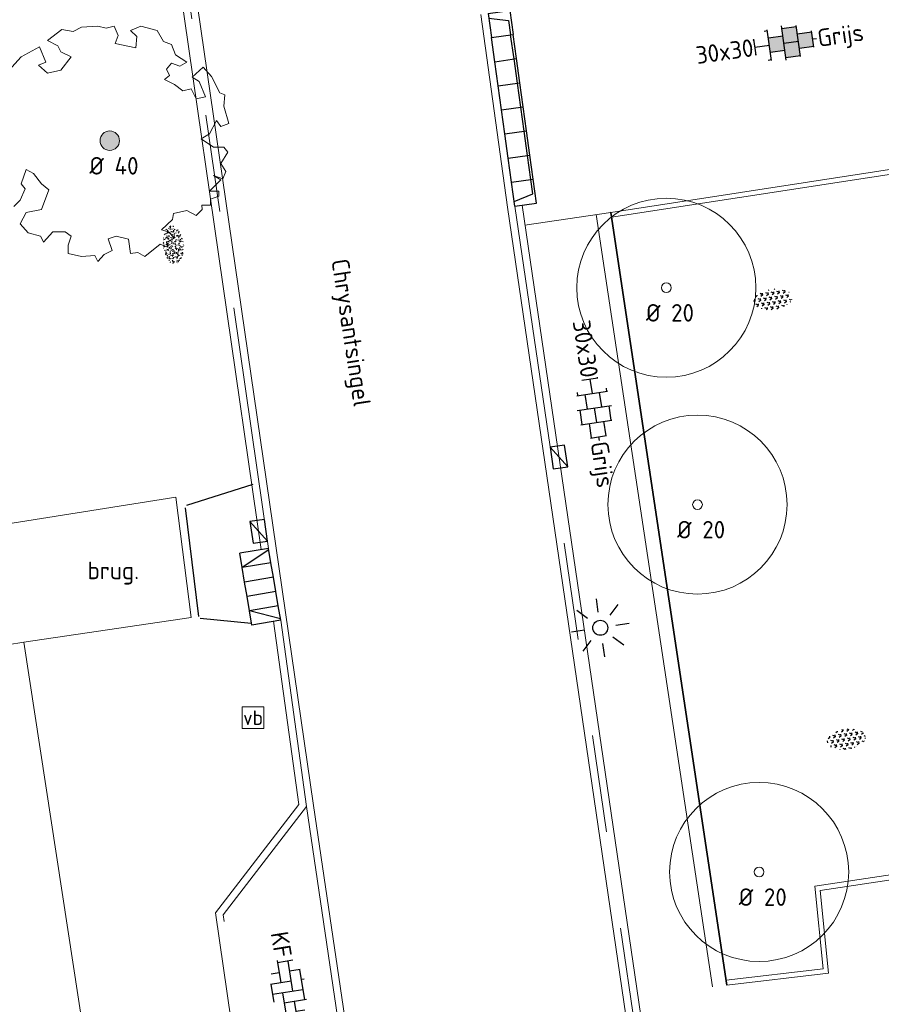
# Model space of a CAD drawing. Header units: metres. Extents: x 102746 to 103541, y 468531 to 469408.
# Tile 30 of 87: x 103144 to 103161, y 468840 to 468860. Entities that reach past the tile are written whole.
import ezdxf
from ezdxf.enums import TextEntityAlignment as Align

# ---------------------------------------------------------------- set-up
doc = ezdxf.new("R2010")
doc.units = ezdxf.units.M
doc.linetypes.add('VH-GAZONBAND_100X200', pattern=[9.5, 7.5, -2])
doc.linetypes.add('VH-TROTTOIRBAND_130-150', pattern=[15, 5, -2, 2, -2, 2, -2])
doc.layers.get('0').update_dxf_attribs({"lineweight": 25})
for name, color, linetype, lineweight in [('B-RO-GR-BOOM-G', 90, 'Continuous', 13), ('B-RO-GR-BOOM_ES-G', 112, 'Continuous', 13), ('B-RO-GR-BOOM_ES-V', 112, 'Continuous', 18), ('B-RO-GR-GRAS-S', 60, 'Continuous', 25), ('B-RO-GR-SIERPLANTSOEN-S', 90, 'Continuous', 25), ('B-RO-IE-MEUBILAIR_WEGMEUBILAIR_LICHTMAST-S', 7, 'Continuous', 25), ('B-RO-OG-BGT-G', 253, 'Continuous', 13), ('B-RO-RI-HWA_GOOT-G', 150, 'Continuous', 18), ('B-RO-RI-HWA_KOLK-S', 150, 'Continuous', 25), ('B-RO-VH-KANTOPSLUITING_ACHTERKANTBAND-G', 253, 'Continuous', 18), ('B-RO-VH-KANTOPSLUITING_ELEMENT_INRIT-S', 252, 'Continuous', 25), ('B-RO-VH-KANTOPSLUITING_GAZONBAND_100X200-G', 90, 'VH-GAZONBAND_100X200', 18), ('B-RO-VH-KANTOPSLUITING_TROTTOIRBAND_130 150-G', 84, 'VH-TROTTOIRBAND_130-150', 18), ('B-RO-VH-VERHARDING-G', 252, 'Continuous', 18), ('B-RO-VH-VERHARDING_BETONSTRAATSTEEN-S', 252, 'Continuous', 25), ('B-RO-VH-VERHARDING_TEGEL_BETON-S', 252, 'Continuous', 25), ('X-XX-AL-T18', 7, 'Continuous', 18)]:
    doc.layers.add(name, color=color, linetype=linetype, lineweight=lineweight)
doc.layers.add('Punten', color=7, linetype='Continuous')
doc.layers.add('R-RO-VH-VERHARDING_TEGEL_BETON_NOKKEN-G', color=7, linetype='Continuous', lineweight=35, true_color=0x30c200)
doc.styles.add('NLCS-ISO', font='txt')
doc.styles.add('NLCS-ISO-M200-T18', font='txt', dxfattribs={"height": 0.36})

# ---------------------------------------------------------------- blocks, each defined once
blk = doc.blocks.new('SIE-WEG_VERKEERSBORD-SO')
at = {"color": 0, "linetype": 'ByBlock', "lineweight": 18}
blk.add_lwpolyline([(-1.125, -1.125), (1.125, -1.125), (1.125, 1.125), (-1.125, 1.125)], close=True, dxfattribs=at)
at = {"color": 0, "linetype": 'ByBlock', "lineweight": 18, "style": 'NLCS-ISO'}
blk.add_text('vb', height=1.5, dxfattribs=at).set_placement((0, 0), align=Align.MIDDLE_CENTER)
blk = doc.blocks.new('B-SVH-INRITELEMENT_130 150_600X200X300_LINKS')
for p, q in [((0, 0.6), (0.3000000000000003, 0.6)), ((0, 0), (0, 0.6)), ((0.03103448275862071, 0), (0.3000000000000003, 0.6)), ((0.3000000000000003, 0), (0.3000000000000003, 0.6)), ((0, 0), (0.3000000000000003, 0))]:
    blk.add_line(p, q)
blk = doc.blocks.new('B-SVH-INRITELEMENT_130 150_600X200X300_MIDDEN')
for p, q in [((0, 0.6), (0.3, 0.6)), ((0, 0), (0, 0.6)), ((0.3, 0), (0.3, 0.6)), ((0, 0), (0.3, 0))]:
    blk.add_line(p, q)
blk = doc.blocks.new('B-SVH-INRITELEMENT_130 150_600X200X300_RECHTS')
for p, q in [((-1.110223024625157e-16, 0.6), (0.2999999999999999, 0.6)), ((0, 0), (-1.110223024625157e-16, 0.6)), ((0.2689655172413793, 0), (-1.110223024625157e-16, 0.6)), ((0.3, 0), (0.2999999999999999, 0.6)), ((0, 0), (0.3, 0))]:
    blk.add_line(p, q)
blk = doc.blocks.new('B-SVH-INRITELEMENT_130 150_180X450X500_LINKS')
for p, q in [((-0.5, 0.45), (0, 0.45)), ((-0.5, 0), (-0.5, 0.45)), ((0, 0), (0, 0.45)), ((-0.4052631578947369, 0), (-0.3, 0.3999999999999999)), ((-0.3, 0.3999999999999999), (0, 0.3999999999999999)), ((-0.5, 0), (0, 0))]:
    blk.add_line(p, q)
blk = doc.blocks.new('B-SVH-INRITELEMENT_130 150_180X450X500_MIDDEN')
for p, q in [((0, 0), (0, 0.4500000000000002)), ((0, 0.4500000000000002), (0.5, 0.4500000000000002)), ((0.5, 0), (0.5, 0.4500000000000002)), ((0, 0.4000000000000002), (0.5, 0.4000000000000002)), ((0, 0), (0.5, 0))]:
    blk.add_line(p, q)
blk = doc.blocks.new('B-SVH-INRITELEMENT_130 150_180X450X500_RECHTS')
for p, q in [((0, 0), (0, 0.45)), ((0.5, 0.45), (0, 0.45)), ((0.5, 0), (0.5, 0.45)), ((0.3, 0.3999999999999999), (0, 0.3999999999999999)), ((0.405263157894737, 0), (0.3, 0.3999999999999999)), ((0.5, 0), (0, 0))]:
    blk.add_line(p, q)
blk = doc.blocks.new('B-SIE-WEG_LICHTMAST_SPOT-SO')
for p, q in [((-2.121320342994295, 2.121320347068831), (-1.148881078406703, 1.148881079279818)), ((-8.731149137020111e-10, 1.624763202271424), (-2.91038304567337e-10, 3.000000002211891)), ((1.148881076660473, 1.148881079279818), (2.121320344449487, 2.121320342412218)), ((-3.000000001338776, 4.656612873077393e-09), (-1.624763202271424, 2.328306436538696e-09)), ((1.624763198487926, -1.746229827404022e-09), (2.99999999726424, -1.164153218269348e-09)), ((-2.121320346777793, -2.121320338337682), (-1.148881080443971, -1.148881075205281)), ((-3.783497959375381e-09, -2.999999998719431), (-2.91038304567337e-09, -1.624763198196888)), ((1.148881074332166, -1.148881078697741), (2.12132034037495, -2.121320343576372))]:
    blk.add_line(p, q)
blk.add_circle((0, 0), 0.7698654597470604)
at = {"style": 'NLCS-ISO'}
blk.add_attdef('TYPE', text='', height=1.8, dxfattribs=at).set_placement((-2.91038304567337e-10, 3.000000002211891), align=Align.BOTTOM_CENTER)
blk = doc.blocks.new('B-SRI-KOLK_TROTTOIR-SO')
blk.add_line((-1.124999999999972, 0), (1.124999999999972, 1.499999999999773))
at = {"flags": 128}
blk.add_lwpolyline([(-1.124999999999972, 0), (1.124999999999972, 0), (1.124999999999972, 1.499999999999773), (-1.124999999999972, 1.499999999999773)], close=True, dxfattribs=at)
blk = doc.blocks.new('SVH-BSS_KEIFORMAAT_ELLEBOOG_KL-SO')
for p, q in [((-1.871609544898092, 1.501752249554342), (-1.871609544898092, 0.3855414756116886)), ((-1.871609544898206, 1.435541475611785), (1.278390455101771, 1.435541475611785)), ((-0.8216095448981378, 1.746491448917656), (-0.8216095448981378, 1.435541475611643)), ((0.2283904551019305, 1.435541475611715), (0.2283904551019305, -1.714458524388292)), ((1.278390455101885, 1.667504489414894), (1.278390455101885, -0.664458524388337)), ((2.32839045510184, 1.309937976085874), (2.32839045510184, 0.3855414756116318)), ((-2.921609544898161, 0.9167434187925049), (-2.921609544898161, -0.6644585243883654)), ((-2.921609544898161, 0.3855414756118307), (0.2283904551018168, 0.3855414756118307)), ((-0.8216095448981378, 0.385541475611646), (-0.8216095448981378, -1.746491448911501)), ((1.278390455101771, 0.3855414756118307), (3.316110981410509, 0.3855414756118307)), ((3.378390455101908, 0.1772992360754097), (3.378390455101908, -0.1772992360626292)), ((-3.155125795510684, -0.6644585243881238), (-0.8216095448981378, -0.6644585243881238)), ((-1.871609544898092, -0.6644585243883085), (-1.871609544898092, -1.501752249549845)), ((0.2283904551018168, -0.6644585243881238), (3.155125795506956, -0.6644585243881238)), ((2.32839045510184, -0.6644585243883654), (2.32839045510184, -1.30993797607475)), ((-0.8216095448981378, -1.714458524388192), (1.034122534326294, -1.714458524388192))]:
    blk.add_line(p, q)
at = {"style": 'NLCS-ISO'}
blk.add_attdef('FORMAAT', text='', height=1.8, dxfattribs=at).set_placement((-3.39489953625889, -4.365574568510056e-15), align=Align.MIDDLE_RIGHT)
blk.add_attdef('KLEUR', text='', height=1.8, dxfattribs=at).set_placement((3.39489953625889, 3.637978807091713e-16), align=Align.MIDDLE_LEFT)
at = {"style": 'NLCS-ISO', "flags": 1}
blk.add_attdef('FUNCTIE', text='', height=1.8, dxfattribs=at).set_placement((0.1159930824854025, -3.584775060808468), align=Align.MIDDLE_CENTER)
blk = doc.blocks.new('SVH-TEGEL_300X300_DUN_HALFST_KL-SO')
for p, q in [((-1.83708385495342, 1.5), (-1.499999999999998, 1.5)), ((-1.499999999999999, -1.600165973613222), (-1.499999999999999, 1.600165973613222)), ((1.110223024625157e-15, -1.78372119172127), (1.110223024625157e-15, 1.78372119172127)), ((2.220446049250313e-15, 1.5), (1.500000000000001, 1.5)), ((1.500000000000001, -1.600165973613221), (1.500000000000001, 1.600165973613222)), ((-3.08021532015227, 0.7500000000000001), (-2.999999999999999, 0.7500000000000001)), ((-2.999999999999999, -0.8349495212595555), (-2.999999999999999, 0.834949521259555)), ((-2.999999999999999, 0), (-1.499999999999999, 0)), ((-1.499999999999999, 0.7500000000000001), (1.110223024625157e-15, 0.7500000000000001)), ((0, 0), (1.500000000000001, 0)), ((1.500000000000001, 0.7500000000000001), (3, 0.7500000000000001)), ((3, -0.8349495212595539), (3, 0.8349495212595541)), ((3, 0), (3.39489953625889, 0)), ((-3.08021532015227, -0.7500000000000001), (-3, -0.7500000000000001)), ((-1.5, -0.7500000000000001), (0, -0.7500000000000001)), ((1.499999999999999, -0.7500000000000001), (3, -0.7500000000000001)), ((-1.837083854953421, -1.5), (-1.499999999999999, -1.5)), ((1.110223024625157e-15, -1.5), (1.500000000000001, -1.5))]:
    blk.add_line(p, q)
at = {"style": 'NLCS-ISO'}
blk.add_attdef('FORMAAT', text='', height=1.8, dxfattribs=at).set_placement((-3.18021532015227, -2.887924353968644e-16), align=Align.MIDDLE_RIGHT)
blk.add_attdef('KLEUR', text='', height=1.8, dxfattribs=at).set_placement((3.49489953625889, -6.891423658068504e-16), align=Align.MIDDLE_LEFT)
at = {"style": 'NLCS-ISO', "flags": 1}
blk.add_attdef('FUNCTIE', text='', height=1.8, dxfattribs=at).set_placement((0.1159930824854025, -3.584775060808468), align=Align.MIDDLE_CENTER)
blk = doc.blocks.new('SGR-GRAS_01-SO')
at = {"ltscale": 0.1}
for p, q in [((-0.2123617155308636, 0.998255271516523), (-0.2688534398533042, 1.03087078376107)), ((0.07335939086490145, 0.9932330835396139), (0.1383112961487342, 1.030733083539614)), ((-1.963883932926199, -0.07009183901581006), (-1.976907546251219, 0.003768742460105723)), ((-1.929988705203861, 0.1884380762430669), (-1.925125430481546, 0.244025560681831)), ((-1.893339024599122, 0.2367171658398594), (-1.921057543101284, 0.2527204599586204)), ((-1.667776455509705, 0.02335000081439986), (-1.595332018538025, 0.04276142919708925)), ((-1.595790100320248, 0.240727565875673), (-1.64882310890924, 0.2937605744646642)), ((-1.530182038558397, 0.3157235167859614), (-1.59513394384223, 0.3532235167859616)), ((-1.448094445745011, 0.6444293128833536), (-1.520538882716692, 0.6638407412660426)), ((-1.516706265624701, 0.1869036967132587), (-1.441706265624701, 0.1869036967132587)), ((-1.468505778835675, 0.5757413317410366), (-1.481529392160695, 0.6496019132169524)), ((-1.358436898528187, 0.2062951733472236), (-1.430881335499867, 0.2257066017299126)), ((-1.426759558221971, 0.4761588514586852), (-1.354315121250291, 0.4955702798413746)), ((-1.420534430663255, 0.1307330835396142), (-1.355582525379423, 0.1682330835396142)), ((-1.36865807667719, 0.009476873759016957), (-1.38168169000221, 0.08333745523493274)), ((-1.375079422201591, 0.1056770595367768), (-1.3220464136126, 0.1587100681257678)), ((-1.334450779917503, 0.1112397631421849), (-1.327914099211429, 0.1859543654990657)), ((-1.301832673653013, 0.7612362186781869), (-1.32375157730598, 0.7738911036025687)), ((-1.2843362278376, 0.6840517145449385), (-1.277799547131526, 0.7587663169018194)), ((-1.1670250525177, 0.394729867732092), (-1.231976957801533, 0.4322298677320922)), ((-1.171526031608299, 0.2407275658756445), (-1.22455904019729, 0.2937605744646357)), ((-1.153848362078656, 0.6473139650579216), (-1.206881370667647, 0.7003469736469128)), ((-1.112369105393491, 0.1721709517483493), (-1.039924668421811, 0.1915823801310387)), ((-1.032217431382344, 0.02822351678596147), (-1.097169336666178, 0.06572351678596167)), ((-0.9386756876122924, 0.8402425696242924), (-1.003627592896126, 0.8777425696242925)), ((-0.9684930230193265, 0.5122634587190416), (-0.9154600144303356, 0.5652964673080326)), ((-0.8926870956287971, 0.4956083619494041), (-0.9651315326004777, 0.5150197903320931)), ((-0.9417062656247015, 0.1869036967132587), (-0.8667062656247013, 0.1869036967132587)), ((-0.9225698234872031, 0.4182330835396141), (-0.8576179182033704, 0.4557330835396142)), ((-0.8917062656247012, 0.8119036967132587), (-0.8167062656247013, 0.8119036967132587)), ((-0.8732799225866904, 0.6553100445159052), (-0.8863035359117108, 0.7291706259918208)), ((-0.8030295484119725, 0.05747422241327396), (-0.8754739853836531, 0.07688565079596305)), ((-0.8713522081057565, 0.6249798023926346), (-0.7989077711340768, 0.644391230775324)), ((-0.8038680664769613, 0.4737362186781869), (-0.8688199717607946, 0.5112362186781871)), ((-0.7472619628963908, 0.2407275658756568), (-0.800294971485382, 0.293760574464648)), ((-0.7734322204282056, 0.0890455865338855), (-0.786455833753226, 0.1629061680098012)), ((-0.7295842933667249, 0.6473139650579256), (-0.7826173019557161, 0.7003469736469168)), ((-0.738912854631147, 0.03404145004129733), (-0.7323761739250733, 0.1087560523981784)), ((-0.6690604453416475, 0.107229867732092), (-0.734012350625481, 0.1447298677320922)), ((-0.6887983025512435, 0.606853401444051), (-0.6822616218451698, 0.6815680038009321)), ((-0.5755187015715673, 0.9192489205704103), (-0.6404706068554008, 0.9567489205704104)), ((-0.5619066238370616, 0.9188498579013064), (-0.5088736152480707, 0.9718828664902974)), ((-0.5569617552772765, 0.3209919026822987), (-0.4845173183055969, 0.3404033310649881)), ((-0.4407110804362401, 0.5527425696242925), (-0.5056629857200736, 0.5902425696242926)), ((-0.4269372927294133, 0.7849215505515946), (-0.4993817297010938, 0.8043329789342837)), ((-0.4246052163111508, 0.7057330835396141), (-0.3596533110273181, 0.743233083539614)), ((-0.3372797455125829, 0.3467874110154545), (-0.4097241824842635, 0.3661988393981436)), ((-0.3229978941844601, 0.2407275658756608), (-0.3760309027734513, 0.293760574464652)), ((-0.305903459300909, 0.186236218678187), (-0.3708553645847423, 0.2237362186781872)), ((-0.3667062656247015, 0.1869036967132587), (-0.2917062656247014, 0.1869036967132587)), ((-0.305320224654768, 0.6473139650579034), (-0.3583532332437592, 0.7003469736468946)), ((-0.3167062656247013, 0.8119036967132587), (-0.2417062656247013, 0.8119036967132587)), ((-0.3159448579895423, 0.773800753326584), (-0.2435004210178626, 0.7932121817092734)), ((-0.278054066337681, 0.7348787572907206), (-0.2910776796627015, 0.8087393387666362)), ((-0.2425713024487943, 0.01700400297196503), (-0.1701268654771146, 0.03641543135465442)), ((-0.1782063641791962, 0.1686142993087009), (-0.1912299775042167, 0.2424748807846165)), ((-0.1433749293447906, -0.04315686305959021), (-0.1368382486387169, 0.03155773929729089)), ((-0.07755409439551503, 0.6317489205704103), (-0.1425059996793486, 0.6692489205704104)), ((-0.09326037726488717, 0.5296550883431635), (-0.08672369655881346, 0.6043696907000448)), ((-0.08460954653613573, 0.1587100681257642), (-0.03157653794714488, 0.2117430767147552)), ((-0.06880394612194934, 0.1894672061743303), (-0.003852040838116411, 0.2269672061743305)), ((0.05725352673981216, 0.2652425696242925), (-0.007698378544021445, 0.3027425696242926)), ((-0.001554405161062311, 0.4698128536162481), (0.07089003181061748, 0.4892242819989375)), ((0.1012661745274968, 0.2407275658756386), (0.04823316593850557, 0.2937605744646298)), ((0.128470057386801, 0.6361005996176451), (0.05602562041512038, 0.6555120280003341)), ((0.1189438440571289, 0.6473139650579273), (0.06591083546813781, 0.7003469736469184)), ((0.2181276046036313, 0.1979664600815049), (0.1456831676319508, 0.217377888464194)), ((0.2082937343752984, 0.1869036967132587), (0.2832937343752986, 0.1869036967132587)), ((0.2856028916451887, 0.7107552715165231), (0.2206509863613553, 0.7482552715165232)), ((0.2394624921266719, 0.9226217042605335), (0.3119069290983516, 0.9420331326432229)), ((0.2582937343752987, 0.8119036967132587), (0.3332937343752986, 0.8119036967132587)), ((0.3171717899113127, 0.8144474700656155), (0.3041481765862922, 0.888308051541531)), ((0.3128360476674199, 0.1658249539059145), (0.3852804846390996, 0.1852363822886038)), ((0.3219768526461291, 0.565296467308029), (0.37500986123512, 0.61832947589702)), ((0.4204105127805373, 0.3442489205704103), (0.3554586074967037, 0.3817489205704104)), ((0.4170194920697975, 0.2481830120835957), (0.403995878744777, 0.3220435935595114)), ((0.4291606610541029, 0.4769672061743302), (0.4941125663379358, 0.5144672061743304)), ((0.5255302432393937, 0.2407275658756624), (0.4724972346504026, 0.2937605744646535)), ((0.5432079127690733, 0.6473139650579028), (0.4901749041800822, 0.700346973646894)), ((0.5552181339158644, -0.02225743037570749), (0.4902662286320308, 0.01524256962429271)), ((0.5022775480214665, 0.4524567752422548), (0.5088142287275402, 0.5271713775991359)), ((0.5942198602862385, 0.9254137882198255), (0.521775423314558, 0.9448252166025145)), ((0.5538529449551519, 0.6186338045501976), (0.6262973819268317, 0.638045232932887)), ((0.6487598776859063, 0.7897616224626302), (0.5838079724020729, 0.8272616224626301)), ((0.6838774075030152, 0.4872796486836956), (0.6114329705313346, 0.5066910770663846)), ((0.7735349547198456, 0.04914550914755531), (0.701090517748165, 0.06855693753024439)), ((0.7835674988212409, 0.4232552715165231), (0.7186155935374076, 0.4607552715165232)), ((0.7832937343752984, 0.1869036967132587), (0.8582937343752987, 0.1869036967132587)), ((0.8332937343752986, 0.8119036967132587), (0.9082937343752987, 0.8119036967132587)), ((0.9183751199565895, 0.05674892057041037), (0.853423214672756, 0.09424892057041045)), ((0.8682433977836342, 0.3146459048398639), (0.9406878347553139, 0.3340573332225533)), ((0.9497943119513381, 0.240727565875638), (0.896761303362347, 0.2937605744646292)), ((0.9123976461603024, 0.8940161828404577), (0.9069385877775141, 0.9249760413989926)), ((0.9674719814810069, 0.6473139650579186), (0.9144389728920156, 0.7003469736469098)), ((0.9271252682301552, 0.7644672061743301), (0.992077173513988, 0.8019672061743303)), ((1.011916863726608, 0.8687679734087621), (0.946964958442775, 0.9062679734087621)), ((1.012245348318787, 0.3277517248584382), (0.9992217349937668, 0.4016123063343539)), ((1.149627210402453, 0.7765928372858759), (1.077182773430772, 0.796004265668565)), ((1.146724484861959, 0.5022616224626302), (1.081772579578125, 0.5397616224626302)), ((1.097815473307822, 0.3752584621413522), (1.104352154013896, 0.4499730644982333)), ((1.109260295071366, 0.767454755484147), (1.181704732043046, 0.7868661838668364)), ((1.239284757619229, 0.338458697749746), (1.166840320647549, 0.357870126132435)), ((1.18263385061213, 0.01065800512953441), (1.255078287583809, 0.0300694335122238)), ((1.205860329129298, 0.2117430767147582), (1.258893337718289, 0.2647760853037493)), ((1.281532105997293, 0.1357552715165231), (1.21658020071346, 0.1732552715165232)), ((1.282926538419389, 0.2482013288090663), (1.347878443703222, 0.2857013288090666)), ((1.374058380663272, 0.2407275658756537), (1.32102537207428, 0.2937605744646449)), ((1.391736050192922, 0.6473139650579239), (1.338703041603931, 0.7003469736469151)), ((1.358293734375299, 0.1869036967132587), (1.433293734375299, 0.1869036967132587)), ((1.423650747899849, 0.4634668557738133), (1.496095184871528, 0.4828782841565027)), ((1.509881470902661, 0.5812679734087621), (1.444929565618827, 0.6187679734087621)), ((1.644689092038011, 0.2147616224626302), (1.579737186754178, 0.2522616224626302)), ((1.607471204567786, 0.4073204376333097), (1.594447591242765, 0.4811810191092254)), ((1.693353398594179, 0.2980601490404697), (1.699890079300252, 0.3727747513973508)), ((1.794692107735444, 0.1896377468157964), (1.722247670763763, 0.2090491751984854)), ((1.738041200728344, 0.1594789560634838), (1.810485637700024, 0.1788903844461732)), ((1.798322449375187, 0.240727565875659), (1.745289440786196, 0.2937605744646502)), ((1.933293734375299, 0.1869036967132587), (1.948146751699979, 0.1869036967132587)), ((-1.918499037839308, -0.1567669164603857), (-1.853547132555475, -0.1192669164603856)), ((-1.824186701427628, -0.08301801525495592), (-1.896631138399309, -0.06360658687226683)), ((-1.758531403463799, -0.1297891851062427), (-1.823483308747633, -0.0922891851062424)), ((-1.781665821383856, -0.300909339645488), (-1.728632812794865, -0.247876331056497)), ((-1.623723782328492, -0.4962955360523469), (-1.688675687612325, -0.4587955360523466)), ((-1.631145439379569, -0.572445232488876), (-1.68417844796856, -0.5194122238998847)), ((-1.613467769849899, -0.1658588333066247), (-1.666500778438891, -0.1128258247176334)), ((-1.566706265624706, -0.4380963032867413), (-1.491706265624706, -0.4380963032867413)), ((-1.535305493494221, -0.6572178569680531), (-1.497745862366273, -0.6355327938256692)), ((-1.395374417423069, -0.05078283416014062), (-1.460326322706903, -0.01328283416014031)), ((-1.384565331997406, -0.4615721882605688), (-1.378028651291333, -0.3868575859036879)), ((-1.353386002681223, -0.2806378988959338), (-1.280941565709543, -0.2612264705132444)), ((-1.268779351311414, -0.2318389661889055), (-1.341223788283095, -0.2124275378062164)), ((-1.260566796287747, -0.4172891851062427), (-1.32551870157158, -0.3797891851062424)), ((-1.268810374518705, -0.5567875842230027), (-1.281833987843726, -0.4829270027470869)), ((-1.206881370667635, -0.5724452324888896), (-1.259914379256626, -0.5194122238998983)), ((-1.179121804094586, -0.6699731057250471), (-1.251566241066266, -0.650561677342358)), ((-1.189203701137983, -0.1658588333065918), (-1.242236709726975, -0.1128258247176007)), ((-1.125759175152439, -0.7837955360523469), (-1.190711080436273, -0.7462955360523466)), ((-1.064733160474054, -0.3855327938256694), (-0.9997812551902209, -0.3480327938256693)), ((-1.038995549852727, -0.5846257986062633), (-0.9665511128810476, -0.5652143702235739)), ((-0.991706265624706, -0.4380963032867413), (-0.9167062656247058, -0.4380963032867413)), ((-0.8974098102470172, -0.3382828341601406), (-0.9623617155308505, -0.3007828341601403)), ((-0.8977823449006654, -0.6544627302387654), (-0.8447493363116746, -0.6014297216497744)), ((-0.8361067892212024, -0.9432198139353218), (-0.8533279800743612, -0.9259986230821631)), ((-0.7826173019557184, -0.5724452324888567), (-0.8356503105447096, -0.5194122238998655)), ((-0.7626021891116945, -0.7047891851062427), (-0.8275540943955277, -0.6672891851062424)), ((-0.7649396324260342, -0.1658588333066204), (-0.8179726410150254, -0.1128258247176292)), ((-0.7979786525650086, -0.1318169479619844), (-0.7255342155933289, -0.112405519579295)), ((-0.7890274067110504, -0.5387705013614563), (-0.7824907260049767, -0.4640558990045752)), ((-0.7133720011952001, -0.3806599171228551), (-0.7858164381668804, -0.361248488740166)), ((-0.7246050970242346, -0.8886136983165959), (-0.6521606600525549, -0.8692022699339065)), ((-0.7089318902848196, -0.9017986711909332), (-0.6439799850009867, -0.864298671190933)), ((-0.6237144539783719, -0.8187940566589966), (-0.6961588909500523, -0.7993826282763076)), ((-0.6735845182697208, -0.4772188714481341), (-0.6866081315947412, -0.4033582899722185)), ((-0.534252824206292, -0.2592764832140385), (-0.5992047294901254, -0.2217764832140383)), ((-0.5823747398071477, -0.9944952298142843), (-0.5867604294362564, -0.9696227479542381)), ((-0.5667685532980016, -0.09803279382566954), (-0.5018166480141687, -0.0605327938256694)), ((-0.4911959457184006, -0.2478763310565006), (-0.4381629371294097, -0.1948433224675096)), ((-0.483588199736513, -0.4358048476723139), (-0.4111437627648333, -0.4163934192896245)), ((-0.3994452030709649, -0.6257828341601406), (-0.4643971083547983, -0.5882828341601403)), ((-0.3760309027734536, -0.9790316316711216), (-0.4290639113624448, -0.9259986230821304)), ((-0.416706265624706, -0.4380963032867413), (-0.3417062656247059, -0.4380963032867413)), ((-0.3583532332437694, -0.5724452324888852), (-0.4113862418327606, -0.519412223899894)), ((-0.3406755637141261, -0.1658588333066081), (-0.3937085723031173, -0.1128258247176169)), ((-0.2646375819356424, -0.9922891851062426), (-0.3295894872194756, -0.9547891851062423)), ((-0.2476221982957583, -0.09134672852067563), (-0.3200666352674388, -0.07193530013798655)), ((-0.1710958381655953, -0.180270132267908), (-0.2360477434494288, -0.1427701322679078)), ((-0.1579646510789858, -0.5294808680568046), (-0.2304090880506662, -0.5100694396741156)), ((-0.2109672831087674, -0.6142986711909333), (-0.1460153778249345, -0.5767986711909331)), ((-0.193489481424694, -0.6159688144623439), (-0.1869528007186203, -0.5412542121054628)), ((-0.1691977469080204, -0.7397927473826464), (-0.09675330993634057, -0.720381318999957)), ((-0.06830710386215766, -0.9676150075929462), (-0.1407515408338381, -0.9482035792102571)), ((-0.03628821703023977, -0.5467764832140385), (-0.1012401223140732, -0.5092764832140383)), ((-0.07835866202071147, -0.3976501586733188), (-0.09138227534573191, -0.3237895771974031)), ((-0.01389886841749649, -1.008016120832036), (0.03913414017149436, -0.9549831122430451)), ((0.04823316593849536, -0.9790316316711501), (-0.004799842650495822, -0.925998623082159)), ((0.02148904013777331, -0.9639146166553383), (0.008465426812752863, -0.8900540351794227)), ((0.0659108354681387, -0.5724452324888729), (0.01287782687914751, -0.5194122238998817)), ((0.08358850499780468, -0.1658588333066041), (0.0305554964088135, -0.1128258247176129)), ((0.09851940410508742, -0.9132828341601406), (0.03356749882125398, -0.8757828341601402)), ((0.07181915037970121, -0.2869838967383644), (0.1442635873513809, -0.2675724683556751)), ((0.1920611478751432, -0.101263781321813), (0.1271092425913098, -0.06376378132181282)), ((0.1582937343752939, -0.4380963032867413), (0.2332937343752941, -0.4380963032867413)), ((0.307785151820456, -0.2401676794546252), (0.2353407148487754, -0.2207562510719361)), ((0.326868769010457, -0.467770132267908), (0.2619168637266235, -0.4302701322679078)), ((0.2869973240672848, -0.3267986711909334), (0.3519492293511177, -0.2892986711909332)), ((0.3974426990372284, -0.6783018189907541), (0.324998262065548, -0.6588903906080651)), ((0.3862096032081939, -0.590971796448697), (0.4586540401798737, -0.5715603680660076)), ((0.3926875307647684, -0.6014297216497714), (0.4457205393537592, -0.5483967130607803)), ((0.4616763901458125, -0.8342764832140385), (0.3967244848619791, -0.7967764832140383)), ((0.4020484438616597, -0.6931671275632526), (0.4085851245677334, -0.6184525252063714)), ((0.4724972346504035, -0.9790316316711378), (0.4194642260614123, -0.9259986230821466)), ((0.4901749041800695, -0.5724452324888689), (0.4371418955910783, -0.5194122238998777)), ((0.4521629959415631, -0.1203551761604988), (0.4586996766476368, -0.04564057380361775)), ((0.5078525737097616, -0.1658588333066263), (0.4548195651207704, -0.1128258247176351)), ((0.5168671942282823, -0.3180814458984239), (0.5038435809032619, -0.2442208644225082)), ((0.6167148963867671, -0.8843459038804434), (0.6036912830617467, -0.8104853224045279)), ((0.6900257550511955, -0.388763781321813), (0.6250738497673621, -0.3512637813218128)), ((0.6272265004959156, -0.138162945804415), (0.6996709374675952, -0.1187515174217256)), ((0.6427985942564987, -0.8430645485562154), (0.7077504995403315, -0.8055645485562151)), ((0.7006000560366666, -0.8949596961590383), (0.7730444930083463, -0.875548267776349)), ((0.7332937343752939, -0.4380963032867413), (0.8082937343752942, -0.4380963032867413)), ((0.8248333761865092, -0.755270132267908), (0.7598814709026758, -0.7177701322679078)), ((0.7849619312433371, -0.03929867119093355), (0.84991383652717, -0.001798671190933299)), ((0.8631925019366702, -0.3889886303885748), (0.7907480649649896, -0.3695772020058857)), ((0.7992739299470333, -0.1948433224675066), (0.852306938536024, -0.1418103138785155)), ((0.8560084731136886, -0.9382788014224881), (0.8437282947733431, -0.9259986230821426)), ((0.9144389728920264, -0.5724452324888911), (0.8614059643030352, -0.5194122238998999)), ((0.9321166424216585, -0.1658588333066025), (0.8790836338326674, -0.1128258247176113)), ((0.9528500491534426, -0.8271227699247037), (0.8804056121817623, -0.8077113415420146)), ((0.9416169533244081, -0.4421508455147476), (1.014061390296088, -0.4227394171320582)), ((1.053182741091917, -0.3097574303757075), (0.988230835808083, -0.2722574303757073)), ((0.9975863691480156, -0.7703654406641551), (1.004123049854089, -0.695650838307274)), ((1.047700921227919, -0.1975534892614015), (1.054237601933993, -0.1228388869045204)), ((1.112093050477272, -0.2385127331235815), (1.099069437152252, -0.1646521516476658)), ((1.187990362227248, -0.676263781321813), (1.123038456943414, -0.6387637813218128)), ((1.140763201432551, -0.5555645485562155), (1.205715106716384, -0.5180645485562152)), ((1.211940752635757, -0.804777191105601), (1.198917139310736, -0.7309166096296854)), ((1.256007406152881, -0.7461387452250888), (1.328451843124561, -0.7267273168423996)), ((1.32894230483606, -0.09967544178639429), (1.256497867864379, -0.0802640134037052)), ((1.338703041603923, -0.5724452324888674), (1.285670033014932, -0.5194122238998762)), ((1.356380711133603, -0.1658588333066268), (1.303347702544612, -0.1128258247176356)), ((1.308293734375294, -0.4380963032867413), (1.383293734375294, -0.4380963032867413)), ((1.418599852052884, -0.5378095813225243), (1.346155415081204, -0.5183981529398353)), ((1.416339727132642, -0.2307510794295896), (1.351387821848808, -0.1932510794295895)), ((1.551147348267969, -0.5972574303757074), (1.486195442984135, -0.5597574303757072)), ((1.497024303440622, -0.2933298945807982), (1.569468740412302, -0.2739184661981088)), ((1.638727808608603, -0.2680645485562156), (1.703679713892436, -0.2305645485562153)), ((1.643238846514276, -0.2747518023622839), (1.649775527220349, -0.2000372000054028)), ((1.684164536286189, -0.5473895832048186), (1.736190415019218, -0.4953637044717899)), ((1.70731890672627, -0.1589440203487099), (1.69429529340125, -0.08508343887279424)), ((1.71280390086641, -0.5222820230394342), (1.709934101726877, -0.5194122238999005)), ((1.779496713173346, -0.1517447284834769), (1.714544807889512, -0.1142447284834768)), ((1.780644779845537, -0.1658588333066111), (1.727611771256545, -0.1128258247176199)), ((1.884349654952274, -0.2484963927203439), (1.811905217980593, -0.2290849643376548)), ((0.1721150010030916, -1.036566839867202), (0.217637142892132, -1.024369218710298))]:
    blk.add_line(p, q, dxfattribs=at)
at = {"ltscale": 0.1, "style": 'NLCS-ISO'}
blk.add_attdef('TYPE', text='', height=0.5, dxfattribs=at).set_placement((3.470943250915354, -0.01606055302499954), align=Align.MIDDLE_CENTER)
blk = doc.blocks.new('SVH-TEGEL_300X300_DIK_HALFST_KL-SO')
h = blk.add_hatch(color=250)
h.dxf.hatch_style = 1
h.paths.add_polyline_path([(1.110223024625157e-15, 0.7500000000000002), (-1.499999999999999, 0.7500000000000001), (-1.499999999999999, -0.75), (1.221245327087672e-15, -0.7500000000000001)])
h.paths.add_polyline_path([(1.500000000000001, 1.5), (1.221245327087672e-15, 1.5), (1.221245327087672e-15, 0), (1.500000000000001, 0)])
h.paths.add_polyline_path([(1.500000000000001, 0), (1.221245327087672e-15, 0), (1.221245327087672e-15, -0.7500000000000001), (1.221245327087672e-15, -1.5), (1.500000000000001, -1.5)])
h.paths.add_polyline_path([(3, 0.7500000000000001), (1.500000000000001, 0.75), (1.500000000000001, 0), (1.500000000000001, -0.7500000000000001), (3, -0.7500000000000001)])
for p, q in [((-1.83708385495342, 1.5), (-1.499999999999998, 1.5)), ((-1.499999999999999, -1.600165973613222), (-1.499999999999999, 1.600165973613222)), ((1.110223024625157e-15, -1.78372119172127), (1.110223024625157e-15, 1.78372119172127)), ((2.220446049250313e-15, 1.5), (1.500000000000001, 1.5)), ((1.500000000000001, -1.600165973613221), (1.500000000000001, 1.600165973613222)), ((-3.08021532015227, 0.7500000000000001), (-2.999999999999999, 0.7500000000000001)), ((-2.999999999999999, -0.8349495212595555), (-2.999999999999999, 0.834949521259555)), ((-2.999999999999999, 0), (-1.499999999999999, 0)), ((-1.499999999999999, 0.7500000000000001), (1.110223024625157e-15, 0.7500000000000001)), ((0, 0), (1.500000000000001, 0)), ((1.500000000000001, 0.7500000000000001), (3, 0.7500000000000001)), ((3, -0.8349495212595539), (3, 0.8349495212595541)), ((3, 0), (3.39489953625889, 0)), ((-3.08021532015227, -0.7500000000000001), (-3, -0.7500000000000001)), ((-1.5, -0.7500000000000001), (0, -0.7500000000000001)), ((1.499999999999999, -0.7500000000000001), (3, -0.7500000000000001)), ((-1.837083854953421, -1.5), (-1.499999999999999, -1.5)), ((1.110223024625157e-15, -1.5), (1.500000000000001, -1.5))]:
    blk.add_line(p, q)
at = {"style": 'NLCS-ISO'}
blk.add_attdef('FORMAAT', text='', height=1.8, dxfattribs=at).set_placement((-3.18021532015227, -2.887924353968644e-16), align=Align.MIDDLE_RIGHT)
blk.add_attdef('KLEUR', text='', height=1.8, dxfattribs=at).set_placement((3.49489953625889, -6.891423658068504e-16), align=Align.MIDDLE_LEFT)
at = {"style": 'NLCS-ISO', "flags": 1}
blk.add_attdef('FUNCTIE', text='', height=1.8, dxfattribs=at).set_placement((0.1159930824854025, -3.584775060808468), align=Align.MIDDLE_CENTER)
blk = doc.blocks.new('SGR-SIERPLANTSOEN-SO')
at = {"ltscale": 0.1}
h = blk.add_hatch(dxfattribs=at)
h.set_pattern_fill('GR-SIERPLANTSOEN', color=256, scale=0.1, style=0, pattern_type=2)
h.set_pattern_definition([(30, (-2.066961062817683, -1.090504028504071), (0.2886752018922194, 0.4999998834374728), [0.2, -0.8]), (90, (-1.980358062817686, -1.140504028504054), (-0.288675, 0.5), [0.2, -0.8]), (150, (-1.893755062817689, -1.090504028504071), (-0.5773502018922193, 1.165625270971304e-07), [0.2, -0.8])])
edge = h.paths.add_edge_path()
edge.add_ellipse((0, 0), major_axis=(1.980358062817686, 0), ratio=0.5254120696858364, start_angle=0, end_angle=360, ccw=False)
at = {"ltscale": 0.1, "style": 'NLCS-ISO'}
blk.add_attdef('TYPE', text='', height=0.5, dxfattribs=at).set_placement((3.470943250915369, -0.01606055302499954), align=Align.MIDDLE_CENTER)

msp = doc.modelspace()

# ---------------------------------------------------------------- hatches: boundary and pattern name
at = {"layer": 'B-RO-GR-BOOM_ES-V'}
h = msp.add_hatch(color=256, dxfattribs=at)
h.dxf.hatch_style = 1
h.paths.add_polyline_path([(103145.6915098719, 468857.8665098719, 1), (103145.2915098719, 468857.8665098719, 1)])

# ---------------------------------------------------------------- linework, layer by layer
at = {"layer": 'B-RO-GR-BOOM-G'}
for centre, radius in [((103156.9264818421, 468854.8440308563), 1.839998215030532), ((103156.9264818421, 468854.8440308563), 0.1), ((103157.5666458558, 468850.3854209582), 1.839998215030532), ((103157.5666458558, 468850.3854209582), 0.1), ((103158.8328300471, 468842.8319795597), 1.839998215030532), ((103158.8328300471, 468842.8319795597), 0.1)]:
    msp.add_circle(centre, radius, dxfattribs=at)
at = {"layer": 'B-RO-GR-BOOM_ES-G', "linetype": 'Continuous', "elevation": -3.832, "flags": 128}
msp.add_lwpolyline([(103143.5217387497, 468856.5163613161), (103143.6485088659, 468856.6424630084), (103143.7533426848, 468856.8740977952), (103143.6690451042, 468856.9789414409), (103143.7738747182, 468857.273622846), (103143.9219028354, 468857.1893421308), (103144.0904980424, 468856.97896955), (103144.2371583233, 468856.8535713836), (103144.0905330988, 468856.4533526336), (103143.7739335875, 468856.3909701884), (103143.6485411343, 468856.1586487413), (103143.8171349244, 468855.9695201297), (103144.0686403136, 468855.9064902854), (103144.1001678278, 468855.8434457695), (103144.1316953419, 468855.7804012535), (103144.3215064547, 468855.9907977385), (103144.5736929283, 468855.9908145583), (103144.6997917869, 468855.9065323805), (103144.6374430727, 468855.7173883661), (103144.6374543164, 468855.5488071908), (103144.9108890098, 468855.4850935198), (103145.1843179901, 468855.507041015), (103145.2466877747, 468855.3802666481), (103145.3734564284, 468855.5282975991), (103145.5413467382, 468855.6119140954), (103145.4609578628, 468855.8512990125), (103145.6256176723, 468855.9065941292), (103145.8784936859, 468855.842879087), (103145.9203159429, 468855.5488927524), (103146.0676516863, 468855.5708318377), (103146.2143093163, 468855.4851804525), (103146.5302108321, 468855.7380732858), (103146.6782374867, 468855.6757218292), (103146.6563012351, 468855.7805696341), (103146.8248767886, 468855.8648714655), (103146.6987751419, 468855.9909562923), (103146.5514351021, 468856.0334344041), (103146.7830489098, 468856.2431483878), (103146.8035991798, 468856.3692429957), (103147.0770253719, 468856.4329931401), (103147.2668575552, 468856.3274712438), (103147.3922570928, 468856.4535728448), (103147.3836968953, 468856.5411118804), (103147.5608324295, 468856.5411236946), (103147.5608241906, 468856.6646532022), (103147.7294012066, 468856.7270257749), (103147.7293942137, 468856.8318750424), (103147.5402543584, 468856.8318624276), (103147.7718666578, 468857.0641909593), (103147.6245238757, 468857.1477864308), (103147.8136679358, 468857.0847524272), (103147.8767047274, 468857.2320938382), (103147.7718442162, 468857.4006680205), (103147.91848073, 468857.6316203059), (103147.8341831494, 468857.7364639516), (103147.6244846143, 468857.7364499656), (103147.371601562, 468857.9056995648), (103147.5401757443, 468858.0105600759), (103147.6874947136, 468858.2840003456), (103147.7717936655, 468858.15859802), (103147.9390001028, 468858.2209705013), (103147.8341269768, 468858.5786845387), (103147.8560407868, 468858.8103137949), (103147.7498181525, 468858.8521093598), (103147.5812145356, 468859.1885751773), (103147.4128456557, 468859.375829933), (103147.1845952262, 468859.1706000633), (103147.3297203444, 468859.0837091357), (103147.4558346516, 468858.7677991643), (103147.2666975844, 468858.7259839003), (103147.1611490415, 468858.9356753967), (103146.9925706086, 468858.8945467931), (103146.8246663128, 468859.020628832), (103146.6142754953, 468859.1254640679), (103146.7191191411, 468859.2097616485), (103146.6560641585, 468859.335165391), (103146.7609049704, 468859.4619509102), (103146.9294903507, 468859.3989155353), (103147.0768219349, 468859.4832159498), (103146.8451843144, 468859.6305377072), (103146.7608796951, 468859.8409159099), (103146.5936648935, 468859.903951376), (103146.4668709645, 468860.1348854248), (103146.1297029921, 468860.2191535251), (103145.9200100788, 468860.1348489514), (103146.0467970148, 468860.0087641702), (103146.0248832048, 468859.7771349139), (103145.6047952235, 468859.8613974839), (103145.6671453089, 468860.0299828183), (103145.5828421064, 468860.2191170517), (103145.4149490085, 468860.1773032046), (103145.2463650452, 468860.2190946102), (103144.9105746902, 468860.197828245), (103144.741999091, 468860.114211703), (103144.510368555, 468860.1553136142), (103144.2157095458, 468859.9243514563), (103144.4261003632, 468859.8195162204), (103144.4891554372, 468859.6927418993), (103144.6995462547, 468859.5879066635), (103144.4891806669, 468859.3144621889), (103144.2157543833, 468859.2520826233), (103144.0266033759, 468859.419280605), (103144.1751431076, 468859.4782568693), (103144.047822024, 468859.7989323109), (103143.6688711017, 468859.5878379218), (103143.4797452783, 468859.3774414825)], dxfattribs=at)
at = {"layer": 'B-RO-GR-BOOM_ES-G'}
msp.add_circle((103145.4915098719, 468857.8665098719, -3.832), 0.2, dxfattribs=at)
at = {"layer": 'B-RO-OG-BGT-G', "color": 252, "flags": 128}
msp.add_lwpolyline([(103143.389, 468847.505), (103143.728, 468847.555), (103147.166, 468848.066), (103146.851, 468850.538), (103143.357, 468849.986), (103143.08, 468849.942), (103136.654, 468848.926), (103136.605, 468848.918), (103132.923, 468848.336), (103133.245, 468845.999), (103136.931, 468846.546), (103136.992, 468846.555)], close=True, dxfattribs=at)
msp.add_lwpolyline([(103144.072, 468796.112), (103143.935, 468797.512), (103144.132, 468799.243), (103144.721, 468800.517), (103149.232, 468805.87), (103149.657, 468806.654), (103149.626, 468807.765), (103145.302, 468837.263), (103143.728, 468847.555)], dxfattribs=at)
at = {"layer": 'B-RO-RI-HWA_GOOT-G', "elevation": -3.90229117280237, "flags": 128}
msp.add_lwpolyline([(103146.5286278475, 468865.9374403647), (103149.6799581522, 468844.2013487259), (103155.1405434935, 468807.1353738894), (103155.8463123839, 468801.7845964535, -0.02364488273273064), (103156.1411758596, 468797.6634677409), (103156.1404260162, 468797.6608709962, -0.05130730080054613), (103155.7939470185, 468786.5986189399), (103153.9421746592, 468770.957917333, 0.01234446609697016), (103153.8629911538, 468767.9602717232, 0.01235505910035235), (103153.9319764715, 468764.9598009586), (103154.2483364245, 468761.0183957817), (103158.4802163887, 468731.8333078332), (103161.1722256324, 468712.900564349), (103239.6204863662, 468724.2840691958), (103260.9902190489, 468727.4190391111)], format="xyb", dxfattribs=at)
at = {"layer": 'B-RO-RI-HWA_GOOT-G', "elevation": -3.90953792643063, "flags": 128}
msp.add_lwpolyline([(103153.114495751, 468860.460298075), (103153.6660913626, 468856.4985628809), (103161.40072846, 468803.6014636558)], dxfattribs=at)
at = {"layer": 'B-RO-VH-KANTOPSLUITING_ACHTERKANTBAND-G', "linetype": 'Continuous'}
for points, elevation in [([(103148.6056584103, 468849.4599165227), (103146.240759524, 468865.831811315), (103143.947503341, 468867.5012431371), (103140.356669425, 468892.111549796), (103142.088444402, 468894.373683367), (103140.713534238, 468903.697638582)], -4.0187902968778), ([(103158.1705419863, 468840.5059391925), (103160.259781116, 468840.7529628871), (103160.089667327, 468842.452670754), (103166.196733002, 468843.371794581), (103165.429195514, 468848.628902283), (103163.732602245, 468848.386598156), (103162.803, 468854.523), (103164.249, 468854.814), (103163.865, 468857.637), (103155.7844530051, 468856.3905469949)], -3.98199481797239), ([(103153.9631508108, 468856.5404414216), (103161.11838661, 468807.61614608)], -3.90953792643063), ([(103155.840809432, 468797.6761300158), (103155.759406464, 468799.479502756), (103155.73000132, 468799.891363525), (103155.73000132, 468799.891363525), (103155.548392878, 468801.749237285), (103155.478859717, 468802.301457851), (103154.851667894, 468807.031667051), (103152.537750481, 468808.735202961), (103149.265914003, 468830.9054093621), (103147.665546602, 468841.99289046), (103149.374395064, 468844.22124014), (103148.85612362, 468847.9857619), (103148.8560249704, 468847.9857519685)], -4.0187902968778)]:
    msp.add_lwpolyline(points, dxfattribs=dict(at, elevation=elevation))
at = {"layer": 'B-RO-VH-KANTOPSLUITING_GAZONBAND_100X200-G', "linetype": 'Continuous', "elevation": -3.98199481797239}
msp.add_lwpolyline([(103158.1588001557, 468840.605247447), (103160.1504966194, 468840.8407380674), (103159.9806881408, 468842.5373953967), (103166.083398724, 468843.455863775), (103165.3446464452, 468848.515812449), (103163.6485818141, 468848.2735838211), (103162.6898557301, 468854.6022351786), (103164.1372625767, 468854.8935182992), (103163.7796337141, 468857.5226492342), (103155.7996980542, 468856.291715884)], dxfattribs=at)
at = {"layer": 'B-RO-VH-KANTOPSLUITING_TROTTOIRBAND_130 150-G'}
for points, elevation in [([(103148.7534930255, 468849.4850315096), (103146.3801904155, 468865.9158457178), (103144.0868179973, 468867.5853621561), (103140.5142320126, 468892.0706039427), (103142.2460886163, 468894.3328441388), (103140.8618872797, 468903.7198074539)], -4.0187902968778), ([(103153.8145874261, 468856.5197568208), (103160.9699657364, 468807.5944379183)], -3.90953792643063), ([(103155.9906568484, 468797.682894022), (103155.9091653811, 468799.4882273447), (103155.8794807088, 468799.9040033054), (103155.6974783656, 468801.7659067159), (103155.627623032, 468802.3206859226), (103154.9919798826, 468807.1146340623), (103152.6770174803, 468808.8189393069), (103149.4143414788, 468830.9270736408), (103147.8230372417, 468841.9517643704), (103149.5315348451, 468844.1796565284), (103149.004721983, 468848.0062198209)], -4.0187902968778)]:
    msp.add_lwpolyline(points, dxfattribs=dict(at, elevation=elevation))
at = {"layer": 'B-RO-VH-VERHARDING-G', "flags": 128}
for points, elevation in [([(103155.7844530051, 468856.3905469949), (103154.0227547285, 468856.1328965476)], -3.98199481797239), ([(103149.5315348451, 468844.1796565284), (103154.9919798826, 468807.1146340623)], -4.0187902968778)]:
    msp.add_lwpolyline(points, dxfattribs=dict(at, elevation=elevation))
at = {"layer": 'B-RO-VH-VERHARDING-G', "linetype": 'Continuous', "elevation": -3.98199481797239}
msp.add_lwpolyline([(103155.4876077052, 468856.34713922), (103157.8728784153, 468840.4679032)], dxfattribs=at)
at = {"layer": 'Punten', "linetype": 'Continuous'}
for points, elevation in [([(103147.078102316, 468850.37565959), (103148.438964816, 468850.806529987)], -3.98417203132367), ([(103147.323873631, 468848.085524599), (103147.046331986, 468850.319845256)], -3.9906837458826), ([(103148.393621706, 468847.939502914), (103147.347433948, 468848.046556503)], -3.98396808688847)]:
    msp.add_lwpolyline(points, dxfattribs=dict(at, elevation=elevation))
at = {"layer": 'R-RO-VH-VERHARDING_TEGEL_BETON_NOKKEN-G', "linetype": 'Continuous', "elevation": -3.98199481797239}
msp.add_lwpolyline([(103155.7843915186, 468856.3909661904), (103155.78439007, 468856.390965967), (103158.170530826, 468840.505937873), (103158.1705419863, 468840.5059391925)], dxfattribs=at)

# ---------------------------------------------------------------- block references
at = {"layer": 'B-RO-GR-GRAS-S', "xscale": 0.2, "yscale": 0.2, "zscale": 0.2, "rotation": 276.6660507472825}
msp.add_blockref('SGR-GRAS_01-SO', (103146.7979939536, 468855.7229948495), dxfattribs=at)
at = {"layer": 'B-RO-GR-SIERPLANTSOEN-S', "xscale": 0.2, "yscale": 0.2, "zscale": 0.2, "rotation": 7.902546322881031}
for p in [(103159.1195180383, 468854.6056351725), (103160.6275938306, 468845.5587073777)]:
    msp.add_blockref('SGR-SIERPLANTSOEN-SO', p, dxfattribs=at)
at = {"layer": 'B-RO-IE-MEUBILAIR_WEGMEUBILAIR_LICHTMAST-S', "xscale": 0.1999999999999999, "yscale": 0.1999999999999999, "zscale": 0.1999999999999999, "rotation": 188.3205774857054}
msp.add_blockref('B-SIE-WEG_LICHTMAST_SPOT-SO', (103155.5689730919, 468847.852, -4.021), dxfattribs=at)
at = {"layer": 'B-RO-OG-BGT-G', "color": 252, "xscale": 0.2, "yscale": 0.2, "zscale": 0.2}
msp.add_blockref('SIE-WEG_VERKEERSBORD-SO', (103148.435, 468846.004), dxfattribs=at)
at = {"layer": 'B-RO-RI-HWA_KOLK-S', "xscale": 0.2, "yscale": 0.2, "zscale": 0.2}
for p, rotation in [((103154.5717124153, 468851.3428702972, -3.90953792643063), 278.3205774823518), ((103148.7000608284, 468849.854952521, -4.0187902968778), 98.219082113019)]:
    msp.add_blockref('B-SRI-KOLK_TROTTOIR-SO', p, dxfattribs=dict(at, rotation=rotation))
at = {"layer": 'B-RO-VH-KANTOPSLUITING_ELEMENT_INRIT-S', "xscale": -1, "rotation": 277.9263818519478}
for name, p in [('B-SVH-INRITELEMENT_130 150_180X450X500_RECHTS', (103153.3319352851, 468859.9863180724, -3.90953792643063)), ('B-SVH-INRITELEMENT_130 150_180X450X500_MIDDEN', (103153.400885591, 468859.4910950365, -3.90953792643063)), ('B-SVH-INRITELEMENT_130 150_180X450X500_MIDDEN', (103153.4698358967, 468858.9958720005, -3.90953792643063)), ('B-SVH-INRITELEMENT_130 150_180X450X500_MIDDEN', (103153.5387862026, 468858.5006489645, -3.90953792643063)), ('B-SVH-INRITELEMENT_130 150_180X450X500_MIDDEN', (103153.6077365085, 468858.0054259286, -3.90953792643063)), ('B-SVH-INRITELEMENT_130 150_180X450X500_MIDDEN', (103153.6766868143, 468857.5102028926, -3.90953792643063)), ('B-SVH-INRITELEMENT_130 150_180X450X500_MIDDEN', (103153.7456371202, 468857.0149798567, -3.90953792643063)), ('B-SVH-INRITELEMENT_130 150_180X450X500_LINKS', (103153.7456371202, 468857.0149798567, -3.90953792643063))]:
    msp.add_blockref(name, p, dxfattribs=at)
at = {"layer": 'B-RO-VH-KANTOPSLUITING_ELEMENT_INRIT-S', "rotation": 99.64168018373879}
for name, p in [('B-SVH-INRITELEMENT_130 150_600X200X300_RECHTS', (103148.8037388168, 468849.1892691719, -4.0187902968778)), ('B-SVH-INRITELEMENT_130 150_600X200X300_MIDDEN', (103148.8539846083, 468848.8935068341, -4.0187902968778)), ('B-SVH-INRITELEMENT_130 150_600X200X300_MIDDEN', (103148.9042303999, 468848.5977444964, -4.0187902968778)), ('B-SVH-INRITELEMENT_130 150_600X200X300_MIDDEN', (103148.9544761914, 468848.3019821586, -4.0187902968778)), ('B-SVH-INRITELEMENT_130 150_600X200X300_LINKS', (103149.004721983, 468848.0062198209, -4.0187902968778))]:
    msp.add_blockref(name, p, dxfattribs=at)
at = {"layer": 'B-RO-VH-VERHARDING_BETONSTRAATSTEEN-S', "xscale": 0.2, "yscale": 0.2, "zscale": 0.2, "rotation": 279.12955491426}
msp.add_blockref('SVH-BSS_KEIFORMAAT_ELLEBOOG_KL-SO', (103149.1651893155, 468840.4112842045), dxfattribs=at).add_auto_attribs({'FORMAAT': 'KF', 'KLEUR': 'H paars'})
at = {"layer": 'B-RO-VH-VERHARDING_TEGEL_BETON-S'}
for name, p, xscale, yscale, zscale, rotation in [('SVH-TEGEL_300X300_DIK_HALFST_KL-SO', (103159.3418086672, 468859.8739055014), 0.2000000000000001, 0.2000000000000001, 0.2000000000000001, 8.06007579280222), ('SVH-TEGEL_300X300_DUN_HALFST_KL-SO', (103155.445134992, 468852.3718762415), 0.2, 0.2, 0.2, 278.4443895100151)]:
    msp.add_blockref(name, p, dxfattribs=dict(at, xscale=xscale, yscale=yscale, zscale=zscale, rotation=rotation)).add_auto_attribs({'FORMAAT': '30x30', 'KLEUR': 'Grijs'})

# ---------------------------------------------------------------- texts
at = {"layer": 'B-RO-OG-BGT-G', "color": 252, "style": 'NLCS-ISO-M200-T18'}
msp.add_text('Chrysantsingel', height=0.36, rotation=278.7, dxfattribs=at).set_placement((103150.4, 468853.911), align=Align.MIDDLE)
at = {"layer": 'X-XX-AL-T18', "char_height": 0.36, "attachment_point": 1, "style": 'NLCS-ISO-M200-T18'}
for s, width, insert in [('%%C 40', 1.833884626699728, (103145.074115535, 468857.5299613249, -3.832)), ('%%C 20', 1.833884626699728, (103156.5090875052, 468854.5074823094)), ('%%C 20', 1.833884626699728, (103157.1492515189, 468850.0488724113)), ('brug.', 2.520360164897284, (103145.0340811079, 468849.2109142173)), ('%%C 20', 1.833884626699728, (103158.4154357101, 468842.4954310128))]:
    msp.add_mtext_dynamic_manual_height_columns(s, width=width, gutter_width=1.8, heights=[0], dxfattribs=dict(at, insert=insert))

doc.saveas('drawing.dxf')
